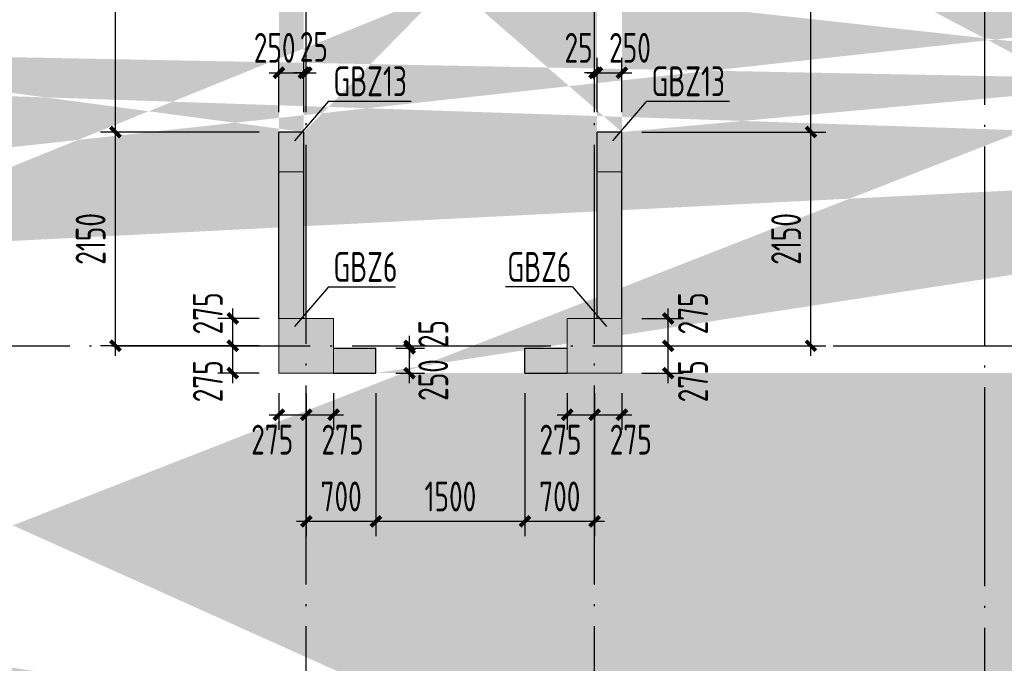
# Model space of a CAD drawing. Extents: x 200000 to 305984, y 78780 to 142585.
# Tile 11 of 25: x 239347 to 249253, y 114189 to 120663. Entities that reach past the tile are written whole.
import ezdxf

# ---------------------------------------------------------------- set-up
doc = ezdxf.new("R2010")
doc.units = 0
doc.header["$LTSCALE"] = 1000
doc.linetypes.add('DOTE', pattern=[2.42, 2, -0.2, 0.02, -0.2])
doc.layers.get('0').update_dxf_attribs({"linetype": 'CONTINUOUS'})
doc.layers.get('Defpoints').update_dxf_attribs({"linetype": 'CONTINUOUS'})
doc.layers.add('S-COLU', color=6, linetype='CONTINUOUS', lineweight=0, transparency=0.54)
for name, color, linetype in [('S-COLU_DE_TEXT', 7, 'CONTINUOUS'), ('S-COLU_HATCH', 254, 'CONTINUOUS'), ('S-DOTE', 253, 'DOTE'), ('S-PUB_DIM', 3, 'CONTINUOUS'), ('S-TEXT', 7, 'CONTINUOUS'), ('S-WALL', 2, 'CONTINUOUS'), ('S-WALL_HATCH', 252, 'CONTINUOUS')]:
    doc.layers.add(name, color=color, linetype=linetype)
doc.layers.add('S-COLU_TH', color=6, linetype='CONTINUOUS', lineweight=0)
doc.styles.add('TSSD_DIMENSION_T3', font='tssdeng.shx', dxfattribs={"width": 0.7, "bigfont": 'Tssdchn.shx'})
doc.styles.add('TSSD_Rein', font='tssdeng.shx', dxfattribs={"width": 0.7, "bigfont": 'Tssdchn.shx'})
doc.dimstyles.new('TSSD_100_100&&100', dxfattribs={"dimtxt": 300, "dimasz": 100, "dimexe": 150, "dimexo": 200, "dimgap": 100, "dimtad": 1, "dimdec": 0, "dimzin": 0, "dimdsep": 46, "dimtxsty": 'TSSD_DIMENSION_T3', "dimblk": 'ARCHTICK', "dimcen": 0, "dimdle": 100, "dimclrt": 7, "dimadec": 0, "dimazin": 0, "dimtfac": 1, "dimtdec": 0, "dimtix": 1, "dimtmove": 2, "dimatfit": 3, "dimfxl": 10000, "dimtolj": 1, "dimtzin": 0, "dimarcsym": 0})

# ---------------------------------------------------------------- blocks, each defined once
blk = doc.blocks.new('A$C338D70EA')
at = {"layer": 'S-DOTE', "linetype": 'DOTE'}
for p, q in [((35800, 2250), (35800, 34114.7)), ((38700, 2250), (38700, 34114.7)), ((4800, 24009.5), (80450, 24009.5))]:
    blk.add_line(p, q, dxfattribs=at)
blk = doc.blocks.new('A$C1D0C3E71')
at = {"layer": 'S-COLU_HATCH'}
h = blk.add_hatch(color=256, dxfattribs=at)
h.paths.add_polyline_path([(43150, 24000), (43700, 24000), (43700, 24550), (43150, 24550)], flags=17)
edge = h.paths.add_edge_path()
edge.add_line((42750, 24350), (42750, 24550))
edge.add_line((41750, 24350), (41750, 24550))
edge.add_line((66400, 19075), (66150, 19075))
edge.add_line((66400, 22075), (66150, 22075))
edge.add_line((33500, 19075), (33250, 19075))
edge.add_line((33500, 22075), (33250, 22075))
edge.add_line((30300, 19075), (30050, 19075))
edge.add_line((30300, 22075), (30050, 22075))
edge.add_line((8150, 19075), (7900, 19075))
edge.add_line((8150, 22075), (7900, 22075))
edge.add_line((43400, 23775), (43400, 24000))
edge.add_line((43950, 17800), (43700, 17800))
edge.add_line((43700, 17200), (43700, 17800))
edge.add_line((43950, 17200), (43950, 17800))
edge.add_line((41350, 17800), (41100, 17800))
edge.add_line((41100, 17200), (41100, 17800))
edge.add_line((41350, 17200), (41350, 17800))
edge.add_line((33250, 22075), (33250, 24000))
edge.add_line((33250, 17200), (33250, 19075))
edge.add_line((33500, 22075), (33500, 24000))
edge.add_line((33500, 17200), (33500, 19075))
edge.add_line((30050, 22075), (30050, 24000))
edge.add_line((30050, 17200), (30050, 19075))
edge.add_line((30300, 22075), (30300, 24000))
edge.add_line((30300, 17200), (30300, 19075))
edge.add_line((7900, 22075), (7900, 24000))
edge.add_line((7900, 17200), (7900, 19075))
edge.add_line((8150, 22075), (8150, 24000))
edge.add_line((8150, 17200), (8150, 19075))
edge.add_line((1050, 16650), (1050, 16900))
edge.add_line((550, 16900), (1050, 16900))
edge.add_line((550, 16650), (1050, 16650))
edge.add_line((74300, 20350), (74050, 20350))
edge.add_line((74050, 20350), (74050, 24000))
edge.add_line((74300, 20350), (74300, 24000))
edge.add_line((74300, 17850), (74050, 17850))
edge.add_line((74050, 17200), (74050, 17850))
edge.add_line((74300, 17200), (74300, 17850))
edge.add_line((250, 20350), (250, 24000))
edge.add_line((250, 17200), (250, 17850))
edge.add_line((66700, 7650), (67800, 7650))
edge.add_line((66700, 7400), (67800, 7400))
edge.add_line((44250, 7350), (45275, 7350))
edge.add_line((44250, 7100), (45275, 7100))
edge.add_line((550, 7650), (1650, 7650))
edge.add_line((550, 7400), (1650, 7400))
edge.add_line((74300, 9425), (74050, 9425))
edge.add_line((74050, 7650), (74050, 9425))
edge.add_line((74300, 7650), (74300, 9425))
edge.add_line((66150, 7650), (66150, 9425))
edge.add_line((66400, 7650), (66400, 9425))
edge.add_line((7900, 7650), (7900, 9425))
edge.add_line((8150, 7650), (8150, 9425))
edge.add_line((250, 7650), (250, 9425))
edge.add_line((66150, 9425), (66400, 9425))
edge.add_line((44000, 9425), (44250, 9425))
edge.add_line((30050, 9425), (30300, 9425))
edge.add_line((7900, 9425), (8150, 9425))
edge.add_line((72650, 7400), (72650, 7650))
edge.add_line((67800, 7650), (67800, 7400))
edge.add_line((45275, 7350), (45275, 7100))
edge.add_line((29025, 7100), (29025, 7350))
edge.add_line((6500, 7400), (6500, 7650))
edge.add_line((1650, 7650), (1650, 7400))
edge.add_line((72650, 7650), (73750, 7650))
edge.add_line((72650, 7400), (73750, 7400))
edge.add_line((29025, 7350), (30050, 7350))
edge.add_line((29025, 7100), (30050, 7100))
edge.add_line((6500, 7650), (7600, 7650))
edge.add_line((6500, 7400), (7600, 7400))
edge.add_line((43400, 21375), (43150, 21375))
edge.add_line((43150, 21375), (43150, 21900))
edge.add_line((41350, 21375), (41100, 21375))
edge.add_line((41350, 21375), (41350, 21900))
edge.add_line((41349, 22150), (43150, 22150))
edge.add_line((41349, 21900), (43150, 21900))
edge.add_line((43400, 23775), (43150, 23775))
edge.add_line((43150, 23775), (43150, 24000))
edge.add_line((43400, 22375), (43150, 22375))
edge.add_line((43150, 22150), (43150, 22375))
edge.add_line((43400, 22375), (43400, 21375))
edge.add_line((41350, 23775), (41100, 23775))
edge.add_line((41100, 23775), (41100, 24000))
edge.add_line((41350, 23775), (41350, 24000))
edge.add_line((41350, 22375), (41100, 22375))
edge.add_line((41100, 22375), (41100, 21375))
edge.add_line((41350, 22150), (41350, 22375))
edge.add_line((73250, 16650), (73250, 16900))
edge.add_line((73250, 16900), (73750, 16900))
edge.add_line((73250, 16650), (73750, 16650))
edge.add_line((73250, 24000), (73250, 24250))
edge.add_line((73250, 24250), (73750, 24250))
edge.add_line((73250, 24000), (73750, 24000))
edge.add_line((6600, 16650), (6600, 16900))
edge.add_line((6600, 16900), (7600, 16900))
edge.add_line((6600, 16650), (7600, 16650))
edge.add_line((6600, 24000), (6600, 24250))
edge.add_line((6600, 24250), (7600, 24250))
edge.add_line((6600, 24000), (7600, 24000))
edge.add_line((44000, 7650), (44000, 9425))
edge.add_line((44250, 7650), (44250, 9425))
edge.add_line((30050, 7650), (30050, 9425))
edge.add_line((30300, 7650), (30300, 9425))
edge.add_line((67700, 24000), (67700, 24250))
edge.add_line((66700, 24250), (67700, 24250))
edge.add_line((66700, 24000), (67700, 24000))
edge.add_line((42750, 24550), (43350, 24550))
edge.add_line((41350, 24550), (41750, 24550))
edge.add_line((42750, 24350), (43150, 24350))
edge.add_line((41350, 24350), (41750, 24350))
edge.add_line((32525, 24300), (32525, 24550))
edge.add_line((32525, 24550), (32950, 24550))
edge.add_line((32525, 24300), (32950, 24300))
edge.add_line((31025, 24300), (31025, 24550))
edge.add_line((30600, 24550), (31025, 24550))
edge.add_line((30600, 24300), (31025, 24300))
edge.add_line((1050, 24000), (1050, 24250))
edge.add_line((550, 24250), (1050, 24250))
edge.add_line((550, 24000), (1050, 24000))
edge.add_line((67700, 16650), (67700, 16900))
edge.add_line((66700, 16900), (67700, 16900))
edge.add_line((66700, 16650), (67700, 16650))
edge.add_line((42500, 16650), (42500, 16900))
edge.add_line((41350, 16900), (42500, 16900))
edge.add_line((41350, 16650), (42500, 16650))
edge.add_line((32525, 16650), (32525, 16900))
edge.add_line((32525, 16900), (32950, 16900))
edge.add_line((32525, 16650), (32950, 16650))
edge.add_line((31025, 16650), (31025, 16900))
edge.add_line((30600, 16900), (31025, 16900))
edge.add_line((30600, 16650), (31025, 16650))
edge.add_line((66150, 22075), (66150, 24000))
edge.add_line((66150, 17200), (66150, 19075))
edge.add_line((66400, 22075), (66400, 24000))
edge.add_line((66400, 17200), (66400, 19075))
edge.add_line((250, 20350), (0, 20350))
edge.add_line((0, 20350), (0, 24000))
edge.add_line((250, 17850), (0, 17850))
edge.add_line((0, 17200), (0, 17850))
edge.add_line((250, 9425), (0, 9425))
edge.add_line((0, 7650), (0, 9425))
for points in [[(30050, 16650), (30600, 16650), (30600, 17200), (30050, 17200)], [(32950, 16650), (33500, 16650), (33500, 17200), (32950, 17200)]]:
    blk.add_hatch(color=256, dxfattribs=at).paths.add_polyline_path(points, flags=17)
at = {"layer": 'S-WALL_HATCH'}
for points in [[(30300, 19075), (30050, 19075), (30050, 17200), (30300, 17200)], [(33500, 19075), (33250, 19075), (33250, 17200), (33500, 17200)], [(31025, 16900), (30600, 16900), (30600, 16650), (31025, 16650)], [(32950, 16900), (32525, 16900), (32525, 16650), (32950, 16650)]]:
    blk.add_hatch(color=256, dxfattribs=at).paths.add_polyline_path(points)
at = {"layer": 'S-COLU'}
for points in [[(30050, 16650), (30600, 16650), (30600, 17200), (30050, 17200)], [(32950, 16650), (33500, 16650), (33500, 17200), (32950, 17200)]]:
    blk.add_lwpolyline(points, close=True, dxfattribs=at)
at = {"layer": 'S-WALL'}
for p, q in [((30050, 17200), (30050, 19075)), ((30300, 17200), (30300, 19075)), ((33250, 17200), (33250, 19075)), ((33500, 17200), (33500, 19075)), ((30600, 16900), (31025, 16900)), ((31025, 16650), (31025, 16900)), ((32525, 16900), (32950, 16900)), ((32525, 16650), (32525, 16900)), ((30600, 16650), (31025, 16650)), ((32525, 16650), (32950, 16650))]:
    blk.add_line(p, q, dxfattribs=at)
for points in [[(30300, 19075), (30050, 19075)], [(33500, 19075), (33250, 19075)]]:
    blk.add_lwpolyline(points, dxfattribs=at)
blk = doc.blocks.new('A$C100C3D72')
at = {"layer": 'S-DOTE', "linetype": 'DOTE'}
blk.add_line((33975, -3643.9), (33975, 20364.1), dxfattribs=at)
blk = doc.blocks.new('_ArchTick')
at = {"color": 0, "linetype": 'ByBlock', "const_width": 0.4}
blk.add_lwpolyline([(-0.5, -0.5), (0.5, 0.5)], dxfattribs=at)
blk = doc.blocks.new('*D151')
at = {"layer": 'Defpoints', "color": 0, "transparency": 16777216}
for p in [(33040.4, 23856.2), (32790.4, 23259.5), (33040.4, 23259.5)]:
    blk.add_point(p, dxfattribs=at)
at = {"layer": 'S-PUB_DIM', "color": 0, "lineweight": -2, "transparency": 16777216}
for p, q in [((32790.4, 23459.5), (32790.4, 24006.2)), ((33040.4, 23459.5), (33040.4, 24006.2)), ((32690.4, 23856.2), (33140.4, 23856.2))]:
    blk.add_line(p, q, dxfattribs=at)
at = {"layer": 'S-PUB_DIM', "color": 0, "lineweight": -2, "transparency": 16777216, "xscale": 100, "yscale": 100, "zscale": 100, "rotation": 180}
blk.add_blockref('_ArchTick', (32790.4, 23856.2), dxfattribs=at)
at = {"layer": 'S-PUB_DIM', "color": 0, "lineweight": -2, "transparency": 16777216, "xscale": 100, "yscale": 100, "zscale": 100}
blk.add_blockref('_ArchTick', (33040.4, 23856.2), dxfattribs=at)
at = {"layer": 'S-PUB_DIM', "color": 7, "transparency": 16777216, "insert": (32747.5, 24106.2), "char_height": 300, "attachment_point": 5, "style": 'TSSD_DIMENSION_T3'}
blk.add_mtext('\\A1;250', dxfattribs=at)
blk = doc.blocks.new('*D152')
at = {"layer": 'Defpoints', "color": 0, "transparency": 16777216}
for p in [(33065.4, 23856.2), (33040.4, 23259.5), (33065.4, 23259.5)]:
    blk.add_point(p, dxfattribs=at)
at = {"layer": 'S-PUB_DIM', "color": 0, "lineweight": -2, "transparency": 16777216}
for p, q in [((33040.4, 23459.5), (33040.4, 24006.2)), ((33065.4, 23459.5), (33065.4, 24006.2)), ((33040.4, 23856.2), (32940.4, 23856.2)), ((33040.4, 23856.2), (33065.4, 23856.2)), ((33065.4, 23856.2), (33165.4, 23856.2))]:
    blk.add_line(p, q, dxfattribs=at)
at = {"layer": 'S-PUB_DIM', "color": 0, "lineweight": -2, "transparency": 16777216, "xscale": 100, "yscale": 100, "zscale": 100}
blk.add_blockref('_ArchTick', (33040.4, 23856.2), dxfattribs=at)
at = {"layer": 'S-PUB_DIM', "color": 0, "lineweight": -2, "transparency": 16777216, "xscale": 100, "yscale": 100, "zscale": 100, "rotation": 180}
blk.add_blockref('_ArchTick', (33065.4, 23856.2), dxfattribs=at)
at = {"layer": 'S-PUB_DIM', "color": 7, "transparency": 16777216, "insert": (33141.2, 24115.6), "char_height": 300, "attachment_point": 5, "style": 'TSSD_DIMENSION_T3'}
blk.add_mtext('\\A1;25', dxfattribs=at)
blk = doc.blocks.new('*D153')
at = {"layer": 'Defpoints', "color": 0, "transparency": 16777216}
for p in [(36240.4, 23856.2), (35990.4, 23259.5), (36240.4, 23259.5)]:
    blk.add_point(p, dxfattribs=at)
at = {"layer": 'S-PUB_DIM', "color": 0, "lineweight": -2, "transparency": 16777216}
for p, q in [((35990.4, 23459.5), (35990.4, 24006.2)), ((36240.4, 23459.5), (36240.4, 24006.2)), ((35890.4, 23856.2), (36340.4, 23856.2))]:
    blk.add_line(p, q, dxfattribs=at)
at = {"layer": 'S-PUB_DIM', "color": 0, "lineweight": -2, "transparency": 16777216, "xscale": 100, "yscale": 100, "zscale": 100, "rotation": 180}
blk.add_blockref('_ArchTick', (35990.4, 23856.2), dxfattribs=at)
at = {"layer": 'S-PUB_DIM', "color": 0, "lineweight": -2, "transparency": 16777216, "xscale": 100, "yscale": 100, "zscale": 100}
blk.add_blockref('_ArchTick', (36240.4, 23856.2), dxfattribs=at)
at = {"layer": 'S-PUB_DIM', "color": 7, "transparency": 16777216, "insert": (36321.8, 24106.2), "char_height": 300, "attachment_point": 5, "style": 'TSSD_DIMENSION_T3'}
blk.add_mtext('\\A1;250', dxfattribs=at)
blk = doc.blocks.new('*D154')
at = {"layer": 'Defpoints', "color": 0, "transparency": 16777216}
for p in [(35990.4, 23856.2), (35965.4, 23259.5), (35990.4, 23259.5)]:
    blk.add_point(p, dxfattribs=at)
at = {"layer": 'S-PUB_DIM', "color": 0, "lineweight": -2, "transparency": 16777216}
for p, q in [((35965.4, 23459.5), (35965.4, 24006.2)), ((35990.4, 23459.5), (35990.4, 24006.2)), ((35965.4, 23856.2), (35865.4, 23856.2)), ((35965.4, 23856.2), (35990.4, 23856.2)), ((35990.4, 23856.2), (36090.4, 23856.2))]:
    blk.add_line(p, q, dxfattribs=at)
at = {"layer": 'S-PUB_DIM', "color": 0, "lineweight": -2, "transparency": 16777216, "xscale": 100, "yscale": 100, "zscale": 100}
blk.add_blockref('_ArchTick', (35965.4, 23856.2), dxfattribs=at)
at = {"layer": 'S-PUB_DIM', "color": 0, "lineweight": -2, "transparency": 16777216, "xscale": 100, "yscale": 100, "zscale": 100, "rotation": 180}
blk.add_blockref('_ArchTick', (35990.4, 23856.2), dxfattribs=at)
at = {"layer": 'S-PUB_DIM', "color": 7, "transparency": 16777216, "insert": (35804.4, 24106.2), "char_height": 300, "attachment_point": 5, "style": 'TSSD_DIMENSION_T3'}
blk.add_mtext('\\A1;25', dxfattribs=at)
blk = doc.blocks.new('*D155')
at = {"layer": 'Defpoints', "color": 0, "transparency": 16777216}
for p in [(32790.4, 20834.5), (33065.4, 20834.5), (33065.4, 20415.4)]:
    blk.add_point(p, dxfattribs=at)
at = {"layer": 'S-PUB_DIM', "color": 0, "lineweight": -2, "transparency": 16777216}
for p, q in [((32790.4, 20634.5), (32790.4, 20265.4)), ((33065.4, 20634.5), (33065.4, 20265.4)), ((32690.4, 20415.4), (33165.4, 20415.4))]:
    blk.add_line(p, q, dxfattribs=at)
at = {"layer": 'S-PUB_DIM', "color": 0, "lineweight": -2, "transparency": 16777216, "xscale": 100, "yscale": 100, "zscale": 100, "rotation": 180}
blk.add_blockref('_ArchTick', (32790.4, 20415.4), dxfattribs=at)
at = {"layer": 'S-PUB_DIM', "color": 0, "lineweight": -2, "transparency": 16777216, "xscale": 100, "yscale": 100, "zscale": 100}
blk.add_blockref('_ArchTick', (33065.4, 20415.4), dxfattribs=at)
at = {"layer": 'S-PUB_DIM', "color": 7, "transparency": 16777216, "insert": (32722.1, 20165.4), "char_height": 300, "attachment_point": 5, "style": 'TSSD_DIMENSION_T3'}
blk.add_mtext('\\A1;275', dxfattribs=at)
blk = doc.blocks.new('*D156')
at = {"layer": 'Defpoints', "color": 0, "transparency": 16777216}
for p in [(33065.4, 20834.5), (33340.4, 20834.5), (33340.4, 20415.4)]:
    blk.add_point(p, dxfattribs=at)
at = {"layer": 'S-PUB_DIM', "color": 0, "lineweight": -2, "transparency": 16777216}
for p, q in [((33065.4, 20634.5), (33065.4, 20265.4)), ((33340.4, 20634.5), (33340.4, 20265.4)), ((32965.4, 20415.4), (33440.4, 20415.4))]:
    blk.add_line(p, q, dxfattribs=at)
at = {"layer": 'S-PUB_DIM', "color": 0, "lineweight": -2, "transparency": 16777216, "xscale": 100, "yscale": 100, "zscale": 100, "rotation": 180}
blk.add_blockref('_ArchTick', (33065.4, 20415.4), dxfattribs=at)
at = {"layer": 'S-PUB_DIM', "color": 0, "lineweight": -2, "transparency": 16777216, "xscale": 100, "yscale": 100, "zscale": 100}
blk.add_blockref('_ArchTick', (33340.4, 20415.4), dxfattribs=at)
at = {"layer": 'S-PUB_DIM', "color": 7, "transparency": 16777216, "insert": (33429.3, 20165.4), "char_height": 300, "attachment_point": 5, "style": 'TSSD_DIMENSION_T3'}
blk.add_mtext('\\A1;275', dxfattribs=at)
blk = doc.blocks.new('*D157')
at = {"layer": 'Defpoints', "color": 0, "transparency": 16777216}
for p in [(32324.8, 21384.5), (32790.4, 21384.5), (32790.4, 21109.5)]:
    blk.add_point(p, dxfattribs=at)
at = {"layer": 'S-PUB_DIM', "color": 0, "lineweight": -2, "transparency": 16777216}
for p, q in [((32324.8, 21009.5), (32324.8, 21484.5)), ((32590.4, 21384.5), (32174.8, 21384.5)), ((32590.4, 21109.5), (32174.8, 21109.5))]:
    blk.add_line(p, q, dxfattribs=at)
at = {"layer": 'S-PUB_DIM', "color": 0, "lineweight": -2, "transparency": 16777216, "xscale": 100, "yscale": 100, "zscale": 100}
for p, rotation in [((32324.8, 21384.5), 90), ((32324.8, 21109.5), 270)]:
    blk.add_blockref('_ArchTick', p, dxfattribs=dict(at, rotation=rotation))
at = {"layer": 'S-PUB_DIM', "color": 7, "transparency": 16777216, "insert": (32074.8, 21435.5), "char_height": 300, "attachment_point": 5, "rotation": 90, "style": 'TSSD_DIMENSION_T3'}
blk.add_mtext('\\A1;275', dxfattribs=at)
blk = doc.blocks.new('*D158')
at = {"layer": 'Defpoints', "color": 0, "transparency": 16777216}
for p in [(32324.8, 21109.5), (32790.4, 21109.5), (32790.4, 20834.5)]:
    blk.add_point(p, dxfattribs=at)
at = {"layer": 'S-PUB_DIM', "color": 0, "lineweight": -2, "transparency": 16777216}
for p, q in [((32324.8, 20734.5), (32324.8, 21209.5)), ((32590.4, 21109.5), (32174.8, 21109.5)), ((32590.4, 20834.5), (32174.8, 20834.5))]:
    blk.add_line(p, q, dxfattribs=at)
at = {"layer": 'S-PUB_DIM', "color": 0, "lineweight": -2, "transparency": 16777216, "xscale": 100, "yscale": 100, "zscale": 100}
for p, rotation in [((32324.8, 21109.5), 90), ((32324.8, 20834.5), 270)]:
    blk.add_blockref('_ArchTick', p, dxfattribs=dict(at, rotation=rotation))
at = {"layer": 'S-PUB_DIM', "color": 7, "transparency": 16777216, "insert": (32074.8, 20752.6), "char_height": 300, "attachment_point": 5, "rotation": 90, "style": 'TSSD_DIMENSION_T3'}
blk.add_mtext('\\A1;275', dxfattribs=at)
blk = doc.blocks.new('*D159')
at = {"layer": 'Defpoints', "color": 0, "transparency": 16777216}
for p in [(35690.4, 20834.5), (35965.4, 20834.5), (35965.4, 20415.4)]:
    blk.add_point(p, dxfattribs=at)
at = {"layer": 'S-PUB_DIM', "color": 0, "lineweight": -2, "transparency": 16777216}
for p, q in [((35690.4, 20634.5), (35690.4, 20265.4)), ((35965.4, 20634.5), (35965.4, 20265.4)), ((35590.4, 20415.4), (36065.4, 20415.4))]:
    blk.add_line(p, q, dxfattribs=at)
at = {"layer": 'S-PUB_DIM', "color": 0, "lineweight": -2, "transparency": 16777216, "xscale": 100, "yscale": 100, "zscale": 100, "rotation": 180}
blk.add_blockref('_ArchTick', (35690.4, 20415.4), dxfattribs=at)
at = {"layer": 'S-PUB_DIM', "color": 0, "lineweight": -2, "transparency": 16777216, "xscale": 100, "yscale": 100, "zscale": 100}
blk.add_blockref('_ArchTick', (35965.4, 20415.4), dxfattribs=at)
at = {"layer": 'S-PUB_DIM', "color": 7, "transparency": 16777216, "insert": (35622.1, 20165.4), "char_height": 300, "attachment_point": 5, "style": 'TSSD_DIMENSION_T3'}
blk.add_mtext('\\A1;275', dxfattribs=at)
blk = doc.blocks.new('*D160')
at = {"layer": 'Defpoints', "color": 0, "transparency": 16777216}
for p in [(35965.4, 20834.5), (36240.4, 20834.5), (36240.4, 20415.4)]:
    blk.add_point(p, dxfattribs=at)
at = {"layer": 'S-PUB_DIM', "color": 0, "lineweight": -2, "transparency": 16777216}
for p, q in [((35965.4, 20634.5), (35965.4, 20265.4)), ((36240.4, 20634.5), (36240.4, 20265.4)), ((35865.4, 20415.4), (36340.4, 20415.4))]:
    blk.add_line(p, q, dxfattribs=at)
at = {"layer": 'S-PUB_DIM', "color": 0, "lineweight": -2, "transparency": 16777216, "xscale": 100, "yscale": 100, "zscale": 100, "rotation": 180}
blk.add_blockref('_ArchTick', (35965.4, 20415.4), dxfattribs=at)
at = {"layer": 'S-PUB_DIM', "color": 0, "lineweight": -2, "transparency": 16777216, "xscale": 100, "yscale": 100, "zscale": 100}
blk.add_blockref('_ArchTick', (36240.4, 20415.4), dxfattribs=at)
at = {"layer": 'S-PUB_DIM', "color": 7, "transparency": 16777216, "insert": (36329.3, 20165.4), "char_height": 300, "attachment_point": 5, "style": 'TSSD_DIMENSION_T3'}
blk.add_mtext('\\A1;275', dxfattribs=at)
blk = doc.blocks.new('*D161')
at = {"layer": 'Defpoints', "color": 0, "transparency": 16777216}
for p in [(36240.4, 21384.5), (36706, 21384.5), (36240.4, 21109.5)]:
    blk.add_point(p, dxfattribs=at)
at = {"layer": 'S-PUB_DIM', "color": 0, "lineweight": -2, "transparency": 16777216}
for p, q in [((36706, 21009.5), (36706, 21484.5)), ((36440.4, 21384.5), (36856, 21384.5)), ((36440.4, 21109.5), (36856, 21109.5))]:
    blk.add_line(p, q, dxfattribs=at)
at = {"layer": 'S-PUB_DIM', "color": 0, "lineweight": -2, "transparency": 16777216, "xscale": 100, "yscale": 100, "zscale": 100}
for p, rotation in [((36706, 21384.5), 90), ((36706, 21109.5), 270)]:
    blk.add_blockref('_ArchTick', p, dxfattribs=dict(at, rotation=rotation))
at = {"layer": 'S-PUB_DIM', "color": 7, "transparency": 16777216, "insert": (36956, 21435.5), "char_height": 300, "attachment_point": 5, "rotation": 90, "style": 'TSSD_DIMENSION_T3'}
blk.add_mtext('\\A1;275', dxfattribs=at)
blk = doc.blocks.new('*D162')
at = {"layer": 'Defpoints', "color": 0, "transparency": 16777216}
for p in [(36240.4, 21109.5), (36706, 21109.5), (36240.4, 20834.5)]:
    blk.add_point(p, dxfattribs=at)
at = {"layer": 'S-PUB_DIM', "color": 0, "lineweight": -2, "transparency": 16777216}
for p, q in [((36706, 20734.5), (36706, 21209.5)), ((36440.4, 21109.5), (36856, 21109.5)), ((36440.4, 20834.5), (36856, 20834.5))]:
    blk.add_line(p, q, dxfattribs=at)
at = {"layer": 'S-PUB_DIM', "color": 0, "lineweight": -2, "transparency": 16777216, "xscale": 100, "yscale": 100, "zscale": 100}
for p, rotation in [((36706, 21109.5), 90), ((36706, 20834.5), 270)]:
    blk.add_blockref('_ArchTick', p, dxfattribs=dict(at, rotation=rotation))
at = {"layer": 'S-PUB_DIM', "color": 7, "transparency": 16777216, "insert": (36956, 20752.6), "char_height": 300, "attachment_point": 5, "rotation": 90, "style": 'TSSD_DIMENSION_T3'}
blk.add_mtext('\\A1;275', dxfattribs=at)
blk = doc.blocks.new('*D242')
at = {"layer": 'Defpoints', "color": 0, "transparency": 16777216}
for p in [(31145.4, 23259.5), (32790.4, 23259.5), (32790.4, 21109.5)]:
    blk.add_point(p, dxfattribs=at)
at = {"layer": 'S-PUB_DIM', "color": 0, "lineweight": -2, "transparency": 16777216}
for p, q in [((31145.4, 21009.5), (31145.4, 23359.5)), ((32590.4, 23259.5), (30995.4, 23259.5)), ((32590.4, 21109.5), (30995.4, 21109.5))]:
    blk.add_line(p, q, dxfattribs=at)
at = {"layer": 'S-PUB_DIM', "color": 0, "lineweight": -2, "transparency": 16777216, "xscale": 100, "yscale": 100, "zscale": 100}
for p, rotation in [((31145.4, 23259.5), 90), ((31145.4, 21109.5), 270)]:
    blk.add_blockref('_ArchTick', p, dxfattribs=dict(at, rotation=rotation))
at = {"layer": 'S-PUB_DIM', "color": 7, "transparency": 16777216, "insert": (30895.4, 22184.5), "char_height": 300, "attachment_point": 5, "rotation": 90, "style": 'TSSD_DIMENSION_T3'}
blk.add_mtext('\\A1;2150', dxfattribs=at)
blk = doc.blocks.new('*D243')
at = {"layer": 'Defpoints', "color": 0, "transparency": 16777216}
for p in [(31145.4, 26259.5), (32790.4, 26259.5), (32790.4, 23259.5)]:
    blk.add_point(p, dxfattribs=at)
at = {"layer": 'S-PUB_DIM', "color": 0, "lineweight": -2, "transparency": 16777216}
for p, q in [((31145.4, 23159.5), (31145.4, 26359.5)), ((32590.4, 26259.5), (30995.4, 26259.5)), ((32590.4, 23259.5), (30995.4, 23259.5))]:
    blk.add_line(p, q, dxfattribs=at)
at = {"layer": 'S-PUB_DIM', "color": 0, "lineweight": -2, "transparency": 16777216, "xscale": 100, "yscale": 100, "zscale": 100}
for p, rotation in [((31145.4, 26259.5), 90), ((31145.4, 23259.5), 270)]:
    blk.add_blockref('_ArchTick', p, dxfattribs=dict(at, rotation=rotation))
at = {"layer": 'S-PUB_DIM', "color": 7, "transparency": 16777216, "insert": (30895.4, 24759.5), "char_height": 300, "attachment_point": 5, "rotation": 90, "style": 'TSSD_DIMENSION_T3'}
blk.add_mtext('\\A1;3000', dxfattribs=at)
blk = doc.blocks.new('*D245')
at = {"layer": 'Defpoints', "color": 0, "transparency": 16777216}
for p in [(36240.4, 23259.5), (38142.2, 23259.5), (36240.4, 21109.5)]:
    blk.add_point(p, dxfattribs=at)
at = {"layer": 'S-PUB_DIM', "color": 0, "lineweight": -2, "transparency": 16777216}
for p, q in [((38142.2, 21009.5), (38142.2, 23359.5)), ((36440.4, 23259.5), (38292.2, 23259.5)), ((36440.4, 21109.5), (38292.2, 21109.5))]:
    blk.add_line(p, q, dxfattribs=at)
at = {"layer": 'S-PUB_DIM', "color": 0, "lineweight": -2, "transparency": 16777216, "xscale": 100, "yscale": 100, "zscale": 100}
for p, rotation in [((38142.2, 23259.5), 90), ((38142.2, 21109.5), 270)]:
    blk.add_blockref('_ArchTick', p, dxfattribs=dict(at, rotation=rotation))
at = {"layer": 'S-PUB_DIM', "color": 7, "transparency": 16777216, "insert": (37892.2, 22184.5), "char_height": 300, "attachment_point": 5, "rotation": 90, "style": 'TSSD_DIMENSION_T3'}
blk.add_mtext('\\A1;2150', dxfattribs=at)
blk = doc.blocks.new('*D246')
at = {"layer": 'Defpoints', "color": 0, "transparency": 16777216}
for p in [(36240.4, 26259.5), (38142.2, 26259.5), (36240.4, 23259.5)]:
    blk.add_point(p, dxfattribs=at)
at = {"layer": 'S-PUB_DIM', "color": 0, "lineweight": -2, "transparency": 16777216}
for p, q in [((38142.2, 23159.5), (38142.2, 26359.5)), ((36440.4, 26259.5), (38292.2, 26259.5)), ((36440.4, 23259.5), (38292.2, 23259.5))]:
    blk.add_line(p, q, dxfattribs=at)
at = {"layer": 'S-PUB_DIM', "color": 0, "lineweight": -2, "transparency": 16777216, "xscale": 100, "yscale": 100, "zscale": 100}
for p, rotation in [((38142.2, 26259.5), 90), ((38142.2, 23259.5), 270)]:
    blk.add_blockref('_ArchTick', p, dxfattribs=dict(at, rotation=rotation))
at = {"layer": 'S-PUB_DIM', "color": 7, "transparency": 16777216, "insert": (37892.2, 24759.5), "char_height": 300, "attachment_point": 5, "rotation": 90, "style": 'TSSD_DIMENSION_T3'}
blk.add_mtext('\\A1;3000', dxfattribs=at)
blk = doc.blocks.new('*D342')
at = {"layer": 'Defpoints', "color": 0, "transparency": 16777216}
for p in [(33065.4, 20834.5), (33765.4, 20834.5), (33765.4, 19344)]:
    blk.add_point(p, dxfattribs=at)
at = {"layer": 'S-PUB_DIM', "color": 0, "lineweight": -2, "transparency": 16777216}
for p, q in [((33065.4, 20634.5), (33065.4, 19194)), ((33765.4, 20634.5), (33765.4, 19194)), ((32965.4, 19344), (33865.4, 19344))]:
    blk.add_line(p, q, dxfattribs=at)
at = {"layer": 'S-PUB_DIM', "color": 0, "lineweight": -2, "transparency": 16777216, "xscale": 100, "yscale": 100, "zscale": 100, "rotation": 180}
blk.add_blockref('_ArchTick', (33065.4, 19344), dxfattribs=at)
at = {"layer": 'S-PUB_DIM', "color": 0, "lineweight": -2, "transparency": 16777216, "xscale": 100, "yscale": 100, "zscale": 100}
blk.add_blockref('_ArchTick', (33765.4, 19344), dxfattribs=at)
at = {"layer": 'S-PUB_DIM', "color": 7, "transparency": 16777216, "insert": (33415.4, 19594), "char_height": 300, "attachment_point": 5, "style": 'TSSD_DIMENSION_T3'}
blk.add_mtext('\\A1;700', dxfattribs=at)
blk = doc.blocks.new('*D343')
at = {"layer": 'Defpoints', "color": 0, "transparency": 16777216}
for p in [(33765.4, 20834.5), (35265.4, 20834.5), (35265.4, 19344)]:
    blk.add_point(p, dxfattribs=at)
at = {"layer": 'S-PUB_DIM', "color": 0, "lineweight": -2, "transparency": 16777216}
for p, q in [((33765.4, 20634.5), (33765.4, 19194)), ((35265.4, 20634.5), (35265.4, 19194)), ((33665.4, 19344), (35365.4, 19344))]:
    blk.add_line(p, q, dxfattribs=at)
at = {"layer": 'S-PUB_DIM', "color": 0, "lineweight": -2, "transparency": 16777216, "xscale": 100, "yscale": 100, "zscale": 100, "rotation": 180}
blk.add_blockref('_ArchTick', (33765.4, 19344), dxfattribs=at)
at = {"layer": 'S-PUB_DIM', "color": 0, "lineweight": -2, "transparency": 16777216, "xscale": 100, "yscale": 100, "zscale": 100}
blk.add_blockref('_ArchTick', (35265.4, 19344), dxfattribs=at)
at = {"layer": 'S-PUB_DIM', "color": 7, "transparency": 16777216, "insert": (34515.4, 19594), "char_height": 300, "attachment_point": 5, "style": 'TSSD_DIMENSION_T3'}
blk.add_mtext('\\A1;1500', dxfattribs=at)
blk = doc.blocks.new('*D344')
at = {"layer": 'Defpoints', "color": 0, "transparency": 16777216}
for p in [(35265.4, 20834.5), (35965.4, 20834.5), (35965.4, 19344)]:
    blk.add_point(p, dxfattribs=at)
at = {"layer": 'S-PUB_DIM', "color": 0, "lineweight": -2, "transparency": 16777216}
for p, q in [((35265.4, 20634.5), (35265.4, 19194)), ((35965.4, 20634.5), (35965.4, 19194)), ((35165.4, 19344), (36065.4, 19344))]:
    blk.add_line(p, q, dxfattribs=at)
at = {"layer": 'S-PUB_DIM', "color": 0, "lineweight": -2, "transparency": 16777216, "xscale": 100, "yscale": 100, "zscale": 100, "rotation": 180}
blk.add_blockref('_ArchTick', (35265.4, 19344), dxfattribs=at)
at = {"layer": 'S-PUB_DIM', "color": 0, "lineweight": -2, "transparency": 16777216, "xscale": 100, "yscale": 100, "zscale": 100}
blk.add_blockref('_ArchTick', (35965.4, 19344), dxfattribs=at)
at = {"layer": 'S-PUB_DIM', "color": 7, "transparency": 16777216, "insert": (35615.4, 19594), "char_height": 300, "attachment_point": 5, "style": 'TSSD_DIMENSION_T3'}
blk.add_mtext('\\A1;700', dxfattribs=at)
blk = doc.blocks.new('*D358')
at = {"layer": 'Defpoints', "color": 0, "transparency": 16777216}
for p in [(33765.4, 21084.5), (34103.8, 21084.5), (33765.4, 20834.5)]:
    blk.add_point(p, dxfattribs=at)
at = {"layer": 'S-PUB_DIM', "color": 0, "lineweight": -2, "transparency": 16777216}
for p, q in [((34103.8, 20734.5), (34103.8, 21184.5)), ((33965.4, 21084.5), (34253.8, 21084.5)), ((33965.4, 20834.5), (34253.8, 20834.5))]:
    blk.add_line(p, q, dxfattribs=at)
at = {"layer": 'S-PUB_DIM', "color": 0, "lineweight": -2, "transparency": 16777216, "xscale": 100, "yscale": 100, "zscale": 100}
for p, rotation in [((34103.8, 21084.5), 90), ((34103.8, 20834.5), 270)]:
    blk.add_blockref('_ArchTick', p, dxfattribs=dict(at, rotation=rotation))
at = {"layer": 'S-PUB_DIM', "color": 7, "transparency": 16777216, "insert": (34342.7, 20765.2), "char_height": 300, "attachment_point": 5, "rotation": 90, "style": 'TSSD_DIMENSION_T3'}
blk.add_mtext('\\A1;250', dxfattribs=at)
blk = doc.blocks.new('*D359')
at = {"layer": 'Defpoints', "color": 0, "transparency": 16777216}
for p in [(33765.4, 21109.5), (34103.8, 21109.5), (33765.4, 21084.5)]:
    blk.add_point(p, dxfattribs=at)
at = {"layer": 'S-PUB_DIM', "color": 0, "lineweight": -2, "transparency": 16777216}
for p, q in [((34103.8, 21109.5), (34103.8, 21209.5)), ((33965.4, 21109.5), (34253.8, 21109.5)), ((34103.8, 21084.5), (34103.8, 21109.5)), ((33965.4, 21084.5), (34253.8, 21084.5)), ((34103.8, 21084.5), (34103.8, 20984.5))]:
    blk.add_line(p, q, dxfattribs=at)
at = {"layer": 'S-PUB_DIM', "color": 0, "lineweight": -2, "transparency": 16777216, "xscale": 100, "yscale": 100, "zscale": 100}
for p, rotation in [((34103.8, 21109.5), 270), ((34103.8, 21084.5), 90)]:
    blk.add_blockref('_ArchTick', p, dxfattribs=dict(at, rotation=rotation))
at = {"layer": 'S-PUB_DIM', "color": 7, "transparency": 16777216, "insert": (34342.7, 21227), "char_height": 300, "attachment_point": 5, "rotation": 90, "style": 'TSSD_DIMENSION_T3'}
blk.add_mtext('\\A1;25', dxfattribs=at)
blk = doc.blocks.new('A$C29EC7EF9')
at = {"layer": 'S-COLU_HATCH'}
for points in [[(30300, 11975), (30050, 11975), (30050, 11575), (30300, 11575)], [(33500, 11975), (33250, 11975), (33250, 11575), (33500, 11575)], [(30600, 9550), (31025, 9550), (31025, 9800), (30600, 9800), (30600, 10100), (30300, 10100), (30050, 10100), (30050, 9550)], [(32950, 9550), (32525, 9550), (32525, 9800), (32950, 9800), (32950, 10100), (33250, 10100), (33500, 10100), (33500, 9550)]]:
    blk.add_hatch(color=256, dxfattribs=at).paths.add_polyline_path(points)
at = {"layer": 'S-COLU_TH'}
for points in [[(30300, 11975), (30050, 11975), (30050, 11575), (30300, 11575), (30300, 11975)], [(33500, 11975), (33250, 11975), (33250, 11575), (33500, 11575), (33500, 11975)], [(30600, 9550), (31025, 9550), (31025, 9800), (30600, 9800), (30600, 10100), (30300, 10100), (30300, 10100), (30050, 10100), (30050, 9550), (30600, 9550)], [(32950, 9550), (32525, 9550), (32525, 9800), (32950, 9800), (32950, 10100), (33250, 10100), (33250, 10100), (33500, 10100), (33500, 9550), (32950, 9550)]]:
    blk.add_lwpolyline(points, close=True, dxfattribs=at)
blk = doc.blocks.new('A$C2D3F5EB5')
at = {"layer": 'S-PUB_DIM'}
for p1, p2, distance, picture, middle in [((32790.4, 23259.5), (32790.4, 26259.5), 1645, '*D243', (30895.4, 24759.5)), ((36240.4, 23259.5), (36240.4, 26259.5), -1901.8, '*D246', (37892.2, 24759.5)), ((32790.4, 21109.5), (32790.4, 23259.5), 1645, '*D242', (30895.4, 22184.5)), ((36240.4, 21109.5), (36240.4, 23259.5), -1901.8, '*D245', (37892.2, 22184.5)), ((33065.4, 20834.5), (33765.4, 20834.5), -1490.5, '*D342', (33415.4, 19594)), ((33765.4, 20834.5), (35265.4, 20834.5), -1490.5, '*D343', (34515.4, 19594)), ((35265.4, 20834.5), (35965.4, 20834.5), -1490.5, '*D344', (35615.4, 19594))]:
    dim = blk.add_aligned_dim(p1=p1, p2=p2, distance=distance, dimstyle='TSSD_100_100&&100', dxfattribs=at)
    dim.commit()
    dim.dimension.update_dxf_attribs({"geometry": picture, "text_midpoint": middle})
for base, p1, p2, angle, picture, middle in [((33040.4, 23856.2), (32790.4, 23259.5), (33040.4, 23259.5), 0, '*D151', (32747.5, 24106.2)), ((33065.4, 23856.2), (33040.4, 23259.5), (33065.4, 23259.5), 0, '*D152', (33141.2, 24115.6)), ((35990.4, 23856.2), (35965.4, 23259.5), (35990.4, 23259.5), 360, '*D154', (35804.4, 24106.2)), ((36240.4, 23856.2), (35990.4, 23259.5), (36240.4, 23259.5), 360, '*D153', (36321.8, 24106.2)), ((32324.8, 21384.5), (32790.4, 21109.5), (32790.4, 21384.5), 90, '*D157', (32074.8, 21435.5)), ((36706, 21384.5), (36240.4, 21109.5), (36240.4, 21384.5), 90, '*D161', (36956, 21435.5)), ((34103.8, 21109.5), (33765.4, 21084.5), (33765.4, 21109.5), 90, '*D359', (34342.7, 21227)), ((32324.8, 21109.5), (32790.4, 20834.5), (32790.4, 21109.5), 90, '*D158', (32074.8, 20752.6)), ((36706, 21109.5), (36240.4, 20834.5), (36240.4, 21109.5), 90, '*D162', (36956, 20752.6)), ((34103.8, 21084.5), (33765.4, 20834.5), (33765.4, 21084.5), 90, '*D358', (34342.7, 20765.2)), ((33065.4, 20415.4), (32790.4, 20834.5), (33065.4, 20834.5), 0, '*D155', (32722.1, 20165.4)), ((33340.4, 20415.4), (33065.4, 20834.5), (33340.4, 20834.5), 0, '*D156', (33429.3, 20165.4)), ((35965.4, 20415.4), (35690.4, 20834.5), (35965.4, 20834.5), 0, '*D159', (35622.1, 20165.4)), ((36240.4, 20415.4), (35965.4, 20834.5), (36240.4, 20834.5), 0, '*D160', (36329.3, 20165.4))]:
    dim = blk.add_linear_dim(base=base, p1=p1, p2=p2, angle=angle, dimstyle='TSSD_100_100&&100', dxfattribs=at)
    dim.commit()
    dim.dimension.update_dxf_attribs({"geometry": picture, "text_midpoint": middle, "dimtype": 129})

msp = doc.modelspace()

# ---------------------------------------------------------------- linework, layer by layer
at = {"layer": 'S-COLU_DE_TEXT'}
for points in [[(242452.8, 119843.1), (242111, 119445.5)], [(242452.8, 119843.1), (243287, 119843.1)], [(245652.8, 119843.1), (245311, 119445.5)], [(245652.8, 119843.1), (246487, 119843.1)], [(242452.8, 117975.8), (242111, 117578.2)], [(242452.8, 117975.8), (243128.2, 117975.8)], [(244908.5, 117975.8), (244233.1, 117975.8)], [(244908.5, 117975.8), (245250.3, 117578.2)]]:
    msp.add_lwpolyline(points, dxfattribs=at)

# ---------------------------------------------------------------- block references
at = {"layer": 'S-COLU_TH'}
for name, p in [('A$C100C3D72', (215080.7, 106509.7)), ('A$C29EC7EF9', (211905.7, 107557.8))]:
    msp.add_blockref(name, p, dxfattribs=at)
at = {"layer": 'S-PUB_DIM'}
msp.add_blockref('A$C2D3F5EB5', (209165.3, 96273.3), dxfattribs=at)
at = {"layer": 'S-TEXT', "linetype": 'ByBlock'}
msp.add_blockref('A$C338D70EA', (206430.6, 93373.3), dxfattribs=at)
at = {"layer": 'S-WALL'}
msp.add_blockref('A$C1D0C3E71', (211905.6, 100457.8), dxfattribs=at)

# ---------------------------------------------------------------- texts
at = {"layer": 'S-COLU_DE_TEXT', "style": 'TSSD_Rein', "width": 0.7}
for s, p in [('GBZ13', (242502.8, 119893.1)), ('GBZ13', (245702.8, 119893.1)), ('GBZ6', (242502.8, 118025.8)), ('GBZ6', (244252.8, 118025.8))]:
    msp.add_text(s, height=300, dxfattribs=at).set_placement(p)

doc.saveas('drawing.dxf')
